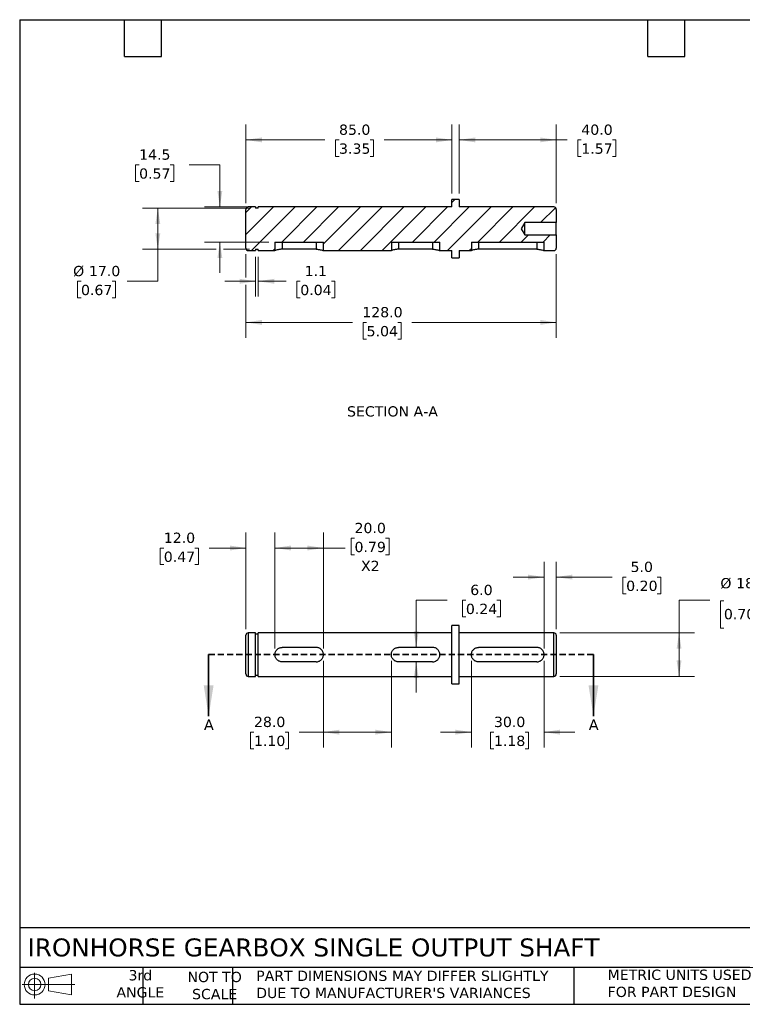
# Model space of a CAD drawing. Header units: millimetres. Extents: x 13 to 546, y 13 to 419.
# Tile 1 of 2: x 13 to 311, y 13 to 419. Entities that reach past the tile are written whole.
import ezdxf

# ---------------------------------------------------------------- set-up
doc = ezdxf.new("R2010")
doc.units = ezdxf.units.MM
doc.header["$LTSCALE"] = 2
doc.linetypes.add('SLD-Dashed', pattern=[1.905, 1.27, -0.635])
doc.linetypes.add('SLD-Solid', pattern=[0])
doc.layers.add('TEXT', color=140, linetype='SLD-Solid', lineweight=25)
doc.styles.add('SLDTEXTSTYLE0', font='VERDANA.TTF')
doc.dimstyles.new('SLDDIMSTYLE0', dxfattribs={"dimtxt": 4.316016, "dimasz": 6.604, "dimexe": 0, "dimexo": 0.0625, "dimgap": 1.079004, "dimtad": 0, "dimtih": 1, "dimtoh": 1, "dimrnd": 1e-09, "dimzin": 4, "dimdsep": 46, "dimtxsty": 'SLDTEXTSTYLE0', "dimsah": 1, "dimcen": 0.09, "dimadec": 0, "dimazin": 1, "dimtfac": 1, "dimtmove": 0, "dimatfit": 0, "dimfxl": 0, "dimfrac": 2, "dimtolj": 1, "dimtzin": 12, "dimarcsym": 0})
doc.dimstyles.new('SLDDIMSTYLE1', dxfattribs={"dimtxt": 4.316016, "dimasz": 6.604, "dimexe": 0, "dimexo": 0.0625, "dimgap": 1.079004, "dimtad": 0, "dimtih": 1, "dimtoh": 1, "dimrnd": 1e-09, "dimzin": 4, "dimdsep": 46, "dimtxsty": 'SLDTEXTSTYLE0', "dimsah": 1, "dimcen": 0.09, "dimadec": 0, "dimazin": 1, "dimtfac": 1, "dimtofl": 0, "dimtmove": 0, "dimatfit": 3, "dimfxl": 0, "dimfrac": 2, "dimtolj": 1, "dimtzin": 12, "dimarcsym": 0})
doc.dimstyles.new('SLDDIMSTYLE2', dxfattribs={"dimtxt": 4.316016, "dimasz": 6.604, "dimexe": 0, "dimexo": 0.0625, "dimgap": 1.079004, "dimtad": 0, "dimtih": 1, "dimtoh": 1, "dimrnd": 1e-09, "dimzin": 4, "dimdsep": 46, "dimtxsty": 'SLDTEXTSTYLE0', "dimsah": 1, "dimcen": 0.09, "dimadec": 0, "dimazin": 1, "dimtol": 1, "dimtp": 0.008, "dimtm": 0.003, "dimtfac": 1, "dimtdec": 3, "dimtofl": 0, "dimtmove": 0, "dimatfit": 3, "dimfxl": 0, "dimfrac": 2, "dimtolj": 1, "dimarcsym": 0})
doc.dimstyles.new('SLDDIMSTYLE5', dxfattribs={"dimtxt": 4.316016, "dimasz": 6.604, "dimexe": 0, "dimexo": 0.0625, "dimgap": 1.079004, "dimtad": 0, "dimtih": 1, "dimtoh": 1, "dimrnd": 1e-09, "dimzin": 12, "dimdsep": 46, "dimtxsty": 'SLDTEXTSTYLE0', "dimsah": 1, "dimcen": 0.09, "dimadec": 0, "dimazin": 3, "dimtfac": 1, "dimtmove": 0, "dimatfit": 0, "dimfxl": 0, "dimfrac": 2, "dimtolj": 1, "dimtzin": 12, "dimarcsym": 0})

# ---------------------------------------------------------------- blocks, each defined once
blk = doc.blocks.new('Block11')
at = {"color": 7, "linetype": 'SLD-Solid', "lineweight": 18}
for p, q in [((5.18, 10.62), (5.18, 0)), ((10.96, 8.33), (20.35, 10.06)), ((10.96, 3.19), (10.96, 8.33)), ((20.35, 10.06), (20.35, 1.46)), ((0, 5.76), (21.75, 5.76)), ((10.96, 3.19), (20.35, 1.46))]:
    blk.add_line(p, q, dxfattribs=at)
for radius in [4.3, 2.57]:
    blk.add_circle((5.18, 5.76), radius, dxfattribs=at)
blk = doc.blocks.new('Block12')
at = {"color": 7, "linetype": 'Continuous'}
blk.add_blockref('Block11', (0, 0), dxfattribs=at)
blk = doc.blocks.new('_D')
at = {"color": 7, "linetype": 'SLD-Solid', "lineweight": 0}
for p, q in [((105.99, 167.58), (105.99, 207.39)), ((117.99, 159.58), (117.99, 207.39)), ((72.13, 201.04), (70.68, 201.04)), ((70.68, 201.04), (70.68, 194.18)), ((84.95, 201.04), (86.4, 201.04)), ((86.4, 201.04), (86.4, 194.18)), ((105.99, 201.04), (90.8, 201.04)), ((117.99, 201.04), (130.69, 201.04)), ((70.68, 194.18), (72.13, 194.18)), ((86.4, 194.18), (84.95, 194.18))]:
    blk.add_line(p, q, dxfattribs=at)
at = {"color": 7, "linetype": 'SLD-Solid', "lineweight": 18}
for points in [[(105.99, 201.04), (99.38, 202.05), (99.38, 200.02)], [(117.99, 201.04), (124.59, 200.02), (124.59, 202.05)]]:
    blk.add_solid(points, dxfattribs=at)
at = {"color": 7, "linetype": 'SLD-Solid', "lineweight": 18, "char_height": 4.233, "attachment_point": 1, "style": 'SLDTEXTSTYLE0'}
for s, insert in [('12.0', (72.13, 207.38)), ('0.47', (72.13, 199.55))]:
    blk.add_mtext(s, dxfattribs=dict(at, insert=insert))
blk = doc.blocks.new('_D_1')
at = {"color": 7, "linetype": 'SLD-Solid', "lineweight": 0}
for p, q in [((117.99, 159.58), (117.99, 207.39)), ((137.99, 159.58), (137.99, 207.39)), ((150.8, 205.07), (149.35, 205.07)), ((149.35, 205.07), (149.35, 198.21)), ((163.62, 205.07), (165.07, 205.07)), ((165.07, 205.07), (165.07, 198.21)), ((117.99, 201.04), (137.99, 201.04)), ((137.99, 201.04), (146.93, 201.04)), ((149.35, 198.21), (150.8, 198.21)), ((165.07, 198.21), (163.62, 198.21))]:
    blk.add_line(p, q, dxfattribs=at)
at = {"color": 7, "linetype": 'SLD-Solid', "lineweight": 18}
for points in [[(117.99, 201.04), (124.59, 200.02), (124.59, 202.05)], [(137.99, 201.04), (131.38, 202.05), (131.38, 200.02)]]:
    blk.add_solid(points, dxfattribs=at)
at = {"color": 7, "linetype": 'SLD-Solid', "lineweight": 18, "char_height": 4.233, "attachment_point": 1, "style": 'SLDTEXTSTYLE0'}
for s, insert in [('20.0', (150.8, 211.42)), ('0.79', (150.8, 203.59)), ('X2', (153.48, 195.76))]:
    blk.add_mtext(s, dxfattribs=dict(at, insert=insert))
blk = doc.blocks.new('_D_2')
at = {"color": 7, "linetype": 'SLD-Solid', "lineweight": 0}
for p, q in [((188.96, 179.52), (176.26, 179.52)), ((176.26, 179.52), (176.26, 160.04)), ((196.73, 179.52), (195.29, 179.52)), ((195.29, 179.52), (195.29, 172.66)), ((209.56, 179.52), (211.01, 179.52)), ((211.01, 179.52), (211.01, 172.66)), ((195.29, 172.66), (196.73, 172.66)), ((211.01, 172.66), (209.56, 172.66)), ((176.26, 154.04), (176.26, 141.34))]:
    blk.add_line(p, q, dxfattribs=at)
at = {"color": 7, "linetype": 'SLD-Solid', "lineweight": 18}
for points in [[(176.26, 160.04), (177.27, 166.64), (175.24, 166.64)], [(176.26, 154.04), (175.24, 147.43), (177.27, 147.43)]]:
    blk.add_solid(points, dxfattribs=at)
at = {"color": 7, "linetype": 'SLD-Solid', "lineweight": 18, "char_height": 4.233, "attachment_point": 1, "style": 'SLDTEXTSTYLE0'}
for s, insert in [('6.0', (198.53, 185.86)), ('0.24', (196.73, 178.03))]:
    blk.add_mtext(s, dxfattribs=dict(at, insert=insert))
blk = doc.blocks.new('_D_3')
at = {"color": 7, "linetype": 'SLD-Solid', "lineweight": 0}
for p, q in [((137.99, 154.5), (137.99, 118.69)), ((165.99, 154.5), (165.99, 118.69)), ((109.33, 125.04), (107.88, 125.04)), ((107.88, 125.04), (107.88, 118.18)), ((122.15, 125.04), (123.6, 125.04)), ((123.6, 125.04), (123.6, 118.18)), ((137.99, 125.04), (128, 125.04)), ((165.99, 125.04), (137.99, 125.04)), ((107.88, 118.18), (109.33, 118.18)), ((123.6, 118.18), (122.15, 118.18))]:
    blk.add_line(p, q, dxfattribs=at)
at = {"color": 7, "linetype": 'SLD-Solid', "lineweight": 18}
for points in [[(137.99, 125.04), (144.59, 124.02), (144.59, 126.05)], [(165.99, 125.04), (159.38, 126.05), (159.38, 124.02)]]:
    blk.add_solid(points, dxfattribs=at)
at = {"color": 7, "linetype": 'SLD-Solid', "lineweight": 18, "char_height": 4.233, "attachment_point": 1, "style": 'SLDTEXTSTYLE0'}
for s, insert in [('28.0', (109.33, 131.38)), ('1.10', (109.33, 123.55))]:
    blk.add_mtext(s, dxfattribs=dict(at, insert=insert))
blk = doc.blocks.new('_D_4')
at = {"color": 7, "linetype": 'SLD-Solid', "lineweight": 0}
for p, q in [((228.99, 159.58), (228.99, 195.39)), ((233.99, 167.58), (233.99, 195.39)), ((228.99, 189.04), (216.29, 189.04)), ((233.99, 189.04), (257, 189.04)), ((262.85, 189.04), (261.4, 189.04)), ((261.4, 189.04), (261.4, 182.18)), ((275.68, 189.04), (277.13, 189.04)), ((277.13, 189.04), (277.13, 182.18)), ((261.4, 182.18), (262.85, 182.18)), ((277.13, 182.18), (275.68, 182.18))]:
    blk.add_line(p, q, dxfattribs=at)
at = {"color": 7, "linetype": 'SLD-Solid', "lineweight": 18}
for points in [[(228.99, 189.04), (222.38, 190.05), (222.38, 188.02)], [(233.99, 189.04), (240.59, 188.02), (240.59, 190.05)]]:
    blk.add_solid(points, dxfattribs=at)
at = {"color": 7, "linetype": 'SLD-Solid', "lineweight": 18, "char_height": 4.233, "attachment_point": 1, "style": 'SLDTEXTSTYLE0'}
for s, insert in [('5.0', (264.65, 195.38)), ('0.20', (262.85, 187.55))]:
    blk.add_mtext(s, dxfattribs=dict(at, insert=insert))
blk = doc.blocks.new('_D_5')
at = {"color": 7, "linetype": 'SLD-Solid', "lineweight": 0}
for p, q in [((198.99, 154.5), (198.99, 118.69)), ((228.99, 154.5), (228.99, 118.69)), ((198.99, 125.04), (186.29, 125.04)), ((208.31, 125.04), (206.86, 125.04)), ((206.86, 125.04), (206.86, 118.18)), ((221.13, 125.04), (222.58, 125.04)), ((222.58, 125.04), (222.58, 118.18)), ((228.99, 125.04), (241.69, 125.04)), ((206.86, 118.18), (208.31, 118.18)), ((222.58, 118.18), (221.13, 118.18))]:
    blk.add_line(p, q, dxfattribs=at)
at = {"color": 7, "linetype": 'SLD-Solid', "lineweight": 18}
for points in [[(198.99, 125.04), (192.38, 126.05), (192.38, 124.02)], [(228.99, 125.04), (235.59, 124.02), (235.59, 126.05)]]:
    blk.add_solid(points, dxfattribs=at)
at = {"color": 7, "linetype": 'SLD-Solid', "lineweight": 18, "char_height": 4.233, "attachment_point": 1, "style": 'SLDTEXTSTYLE0'}
for s, insert in [('30.0', (208.31, 131.38)), ('1.18', (208.31, 123.55))]:
    blk.add_mtext(s, dxfattribs=dict(at, insert=insert))
blk = doc.blocks.new('_D_6')
at = {"color": 7, "linetype": 'SLD-Solid', "lineweight": 0}
for p, q in [((297.35, 179.52), (284.65, 179.52)), ((284.65, 179.52), (284.65, 166.04)), ((303.15, 179.27), (301.7, 179.27)), ((301.7, 179.27), (301.7, 167.98)), ((344.19, 179.27), (345.64, 179.27)), ((345.64, 179.27), (345.64, 167.98)), ((301.7, 167.98), (303.15, 167.98)), ((345.64, 167.98), (344.19, 167.98)), ((235.53, 166.04), (291, 166.04)), ((284.65, 166.04), (284.65, 148.04)), ((235.53, 148.04), (291, 148.04))]:
    blk.add_line(p, q, dxfattribs=at)
at = {"color": 7, "linetype": 'SLD-Solid', "lineweight": 18}
for points in [[(284.65, 166.04), (283.64, 159.43), (285.67, 159.43)], [(284.65, 148.04), (285.67, 154.64), (283.64, 154.64)]]:
    blk.add_solid(points, dxfattribs=at)
at = {"color": 7, "linetype": 'SLD-Solid', "lineweight": 18, "attachment_point": 1, "style": 'SLDTEXTSTYLE0'}
for s, insert, char_height in [('0.008', (329.24, 191.75), 4.233), ('%%c', (301.69, 188.64), 4.233), ('18.00', (308.2, 188.64), 4.233), ('+', (324.62, 191.25), 4.23), ('-', (325.64, 185.61), 4.23), ('0.003', (329.24, 186.11), 4.233), ('0.0003', (324.18, 179), 4.233), ('0.709', (303.15, 175.88), 4.233), ('+', (319.56, 179), 4.23), ('-', (320.59, 173.35), 4.23), ('0.0001', (324.18, 173.35), 4.233)]:
    blk.add_mtext(s, dxfattribs=dict(at, insert=insert, char_height=char_height))
blk = doc.blocks.new('_D_9')
at = {"color": 7, "linetype": 'SLD-Solid', "lineweight": 0}
for p, q in [((61.96, 359.21), (60.51, 359.21)), ((60.51, 359.21), (60.51, 352.35)), ((74.78, 359.21), (76.23, 359.21)), ((76.23, 359.21), (76.23, 352.35)), ((82.56, 359.21), (95.26, 359.21)), ((95.26, 359.21), (95.26, 341.82)), ((60.51, 352.35), (61.96, 352.35)), ((76.23, 352.35), (74.78, 352.35)), ((108.55, 341.82), (88.91, 341.82)), ((115.45, 327.32), (88.91, 327.32)), ((95.26, 327.32), (95.26, 314.62))]:
    blk.add_line(p, q, dxfattribs=at)
at = {"color": 7, "linetype": 'SLD-Solid', "lineweight": 18}
for points in [[(95.26, 341.82), (96.28, 348.43), (94.25, 348.43)], [(95.26, 327.32), (94.25, 320.72), (96.28, 320.72)]]:
    blk.add_solid(points, dxfattribs=at)
at = {"color": 7, "linetype": 'SLD-Solid', "lineweight": 18, "char_height": 4.233, "attachment_point": 1, "style": 'SLDTEXTSTYLE0'}
for s, insert in [('14.5', (61.96, 365.55)), ('0.57', (61.96, 357.73))]:
    blk.add_mtext(s, dxfattribs=dict(at, insert=insert))
blk = doc.blocks.new('_D_10')
at = {"color": 7, "linetype": 'SLD-Solid', "lineweight": 0}
for p, q in [((107.45, 341.32), (63.32, 341.32)), ((69.67, 341.32), (69.67, 324.32)), ((93.74, 324.32), (63.32, 324.32)), ((69.67, 311.14), (69.67, 324.32)), ((107.45, 324.32), (96.79, 324.32)), ((37.99, 311.14), (36.54, 311.14)), ((36.54, 311.14), (36.54, 304.28)), ((50.82, 311.14), (52.27, 311.14)), ((52.27, 311.14), (52.27, 304.28)), ((56.97, 311.14), (69.67, 311.14)), ((36.54, 304.28), (37.99, 304.28)), ((52.27, 304.28), (50.82, 304.28))]:
    blk.add_line(p, q, dxfattribs=at)
at = {"color": 7, "linetype": 'SLD-Solid', "lineweight": 18}
for points in [[(69.67, 341.32), (68.66, 334.72), (70.69, 334.72)], [(69.67, 324.32), (70.69, 330.93), (68.66, 330.93)]]:
    blk.add_solid(points, dxfattribs=at)
at = {"color": 7, "linetype": 'SLD-Solid', "lineweight": 18, "char_height": 4.233, "attachment_point": 1, "style": 'SLDTEXTSTYLE0'}
for s, insert in [('%%c', (34.73, 317.48)), ('17.0', (41.25, 317.48)), ('0.67', (37.99, 309.66))]:
    blk.add_mtext(s, dxfattribs=dict(at, insert=insert))
blk = doc.blocks.new('_D_11')
at = {"color": 7, "linetype": 'SLD-Solid', "lineweight": 0}
for p, q in [((109.99, 321.28), (109.99, 304.79)), ((111.09, 321.28), (111.09, 304.79)), ((109.99, 311.14), (97.29, 311.14)), ((111.09, 311.14), (122.57, 311.14)), ((128.42, 311.14), (126.97, 311.14)), ((126.97, 311.14), (126.97, 304.28)), ((141.25, 311.14), (142.7, 311.14)), ((142.7, 311.14), (142.7, 304.28)), ((126.97, 304.28), (128.42, 304.28)), ((142.7, 304.28), (141.25, 304.28))]:
    blk.add_line(p, q, dxfattribs=at)
at = {"color": 7, "linetype": 'SLD-Solid', "lineweight": 18}
for points in [[(109.99, 311.14), (103.38, 312.16), (103.38, 310.12)], [(111.09, 311.14), (117.69, 310.12), (117.69, 312.16)]]:
    blk.add_solid(points, dxfattribs=at)
at = {"color": 7, "linetype": 'SLD-Solid', "lineweight": 18, "char_height": 4.233, "attachment_point": 1, "style": 'SLDTEXTSTYLE0'}
for s, insert in [('1.1', (130.22, 317.48)), ('0.04', (128.42, 309.66))]:
    blk.add_mtext(s, dxfattribs=dict(at, insert=insert))
blk = doc.blocks.new('_D_12')
at = {"color": 7, "linetype": 'SLD-Solid', "lineweight": 0}
for p, q in [((105.99, 343.36), (105.99, 375.83)), ((190.99, 347.36), (190.99, 375.83)), ((105.99, 369.48), (138.56, 369.48)), ((144.41, 369.48), (142.96, 369.48)), ((142.96, 369.48), (142.96, 362.62)), ((157.23, 369.48), (158.68, 369.48)), ((158.68, 369.48), (158.68, 362.62)), ((190.99, 369.48), (163.08, 369.48)), ((142.96, 362.62), (144.41, 362.62)), ((158.68, 362.62), (157.23, 362.62))]:
    blk.add_line(p, q, dxfattribs=at)
at = {"color": 7, "linetype": 'SLD-Solid', "lineweight": 18}
for points in [[(105.99, 369.48), (112.59, 368.47), (112.59, 370.5)], [(190.99, 369.48), (184.38, 370.5), (184.38, 368.47)]]:
    blk.add_solid(points, dxfattribs=at)
at = {"color": 7, "linetype": 'SLD-Solid', "lineweight": 18, "char_height": 4.233, "attachment_point": 1, "style": 'SLDTEXTSTYLE0'}
for s, insert in [('85.0', (144.41, 375.82)), ('3.35', (144.41, 368))]:
    blk.add_mtext(s, dxfattribs=dict(at, insert=insert))
blk = doc.blocks.new('_D_13')
at = {"color": 7, "linetype": 'SLD-Solid', "lineweight": 0}
for p, q in [((193.99, 347.36), (193.99, 375.83)), ((233.99, 343.36), (233.99, 375.83)), ((193.99, 369.48), (233.99, 369.48)), ((233.99, 369.48), (238.49, 369.48)), ((244.34, 369.48), (242.89, 369.48)), ((242.89, 369.48), (242.89, 362.62)), ((257.16, 369.48), (258.61, 369.48)), ((258.61, 369.48), (258.61, 362.62)), ((242.89, 362.62), (244.34, 362.62)), ((258.61, 362.62), (257.16, 362.62))]:
    blk.add_line(p, q, dxfattribs=at)
at = {"color": 7, "linetype": 'SLD-Solid', "lineweight": 18}
for points in [[(193.99, 369.48), (200.59, 368.47), (200.59, 370.5)], [(233.99, 369.48), (227.38, 370.5), (227.38, 368.47)]]:
    blk.add_solid(points, dxfattribs=at)
at = {"color": 7, "linetype": 'SLD-Solid', "lineweight": 18, "char_height": 4.233, "attachment_point": 1, "style": 'SLDTEXTSTYLE0'}
for s, insert in [('40.0', (244.34, 375.82)), ('1.57', (244.34, 368))]:
    blk.add_mtext(s, dxfattribs=dict(at, insert=insert))
blk = doc.blocks.new('_D_14')
at = {"color": 7, "linetype": 'SLD-Solid', "lineweight": 0}
for p, q in [((105.99, 322.28), (105.99, 312.66)), ((233.99, 322.28), (233.99, 287.81)), ((105.99, 309.62), (105.99, 287.81)), ((105.99, 294.16), (149.95, 294.16)), ((155.8, 294.16), (154.35, 294.16)), ((154.35, 294.16), (154.35, 287.3)), ((168.63, 294.16), (170.08, 294.16)), ((170.08, 294.16), (170.08, 287.3)), ((233.99, 294.16), (174.47, 294.16)), ((154.35, 287.3), (155.8, 287.3)), ((170.08, 287.3), (168.63, 287.3))]:
    blk.add_line(p, q, dxfattribs=at)
at = {"color": 7, "linetype": 'SLD-Solid', "lineweight": 18}
for points in [[(105.99, 294.16), (112.59, 293.14), (112.59, 295.17)], [(233.99, 294.16), (227.38, 295.17), (227.38, 293.14)]]:
    blk.add_solid(points, dxfattribs=at)
at = {"color": 7, "linetype": 'SLD-Solid', "lineweight": 18, "char_height": 4.233, "attachment_point": 1, "style": 'SLDTEXTSTYLE0'}
for s, insert in [('128.0', (154.01, 300.5)), ('5.04', (155.8, 292.67))]:
    blk.add_mtext(s, dxfattribs=dict(at, insert=insert))

msp = doc.modelspace()

# ---------------------------------------------------------------- hatches: boundary and pattern name
at = {"linetype": 'SLD-Solid', "lineweight": 18}
h = msp.add_hatch(dxfattribs=at)
h.set_pattern_fill('ANSI31', scale=2, style=0)
edge = h.paths.add_edge_path(flags=0)
edge.add_line((117.987, 323.824), (117.987, 327.324))
edge.add_line((117.987, 327.324), (137.987, 327.324))
edge.add_line((137.987, 327.324), (137.987, 323.824))
edge.add_line((137.987, 323.824), (165.987, 323.824))
edge.add_line((165.987, 323.824), (165.987, 327.324))
edge.add_line((165.987, 327.324), (185.987, 327.324))
edge.add_line((185.987, 327.324), (185.987, 323.824))
edge.add_line((185.987, 323.824), (190.987, 323.824))
edge.add_line((190.987, 323.824), (190.987, 320.824))
edge.add_line((190.987, 320.824), (193.987, 320.824))
edge.add_line((193.987, 320.824), (193.987, 323.824))
edge.add_line((193.987, 323.824), (198.987, 323.824))
edge.add_line((198.987, 323.824), (198.987, 327.324))
edge.add_line((198.987, 327.324), (228.987, 327.324))
edge.add_line((228.987, 327.324), (228.987, 323.824))
edge.add_line((228.987, 323.824), (232.987, 323.824))
edge.add_arc((232.987, 324.824), 1, 270, 360)
edge.add_line((233.987, 324.824), (233.987, 330.324))
edge.add_line((233.987, 330.324), (220.987, 330.324))
edge.add_line((220.987, 330.324), (219.485, 332.824))
edge.add_line((219.485, 332.824), (220.987, 335.324))
edge.add_line((220.987, 335.324), (233.987, 335.324))
edge.add_line((233.987, 335.324), (233.987, 340.824))
edge.add_arc((232.987, 340.824), 1, 0, 90)
edge.add_line((232.987, 341.824), (193.987, 341.824))
edge.add_line((193.987, 341.824), (193.987, 344.824))
edge.add_line((193.987, 344.824), (190.987, 344.824))
edge.add_line((190.987, 344.824), (190.987, 341.824))
edge.add_line((190.987, 341.824), (111.087, 341.824))
edge.add_line((111.087, 341.824), (111.087, 341.324))
edge.add_line((111.087, 341.324), (109.987, 341.324))
edge.add_line((109.987, 341.324), (109.987, 341.824))
edge.add_line((109.987, 341.824), (106.987, 341.824))
edge.add_arc((106.987, 340.824), 1, 90, 180)
edge.add_line((105.987, 340.824), (105.987, 324.824))
edge.add_arc((106.987, 324.824), 1, 180, 270)
edge.add_line((106.987, 323.824), (109.987, 323.824))
edge.add_line((109.987, 323.824), (109.987, 324.324))
edge.add_line((109.987, 324.324), (111.087, 324.324))
edge.add_line((111.087, 324.324), (111.087, 323.824))
edge.add_line((111.087, 323.824), (117.987, 323.824))

# ---------------------------------------------------------------- linework, layer by layer
for p, q in [((109.987, 341.824), (106.987, 341.824)), ((109.987, 341.824), (109.987, 341.324)), ((190.987, 341.824), (111.087, 341.824)), ((111.087, 341.324), (111.087, 341.824)), ((190.987, 341.824), (190.987, 344.824)), ((193.987, 344.824), (190.987, 344.824)), ((193.987, 344.824), (193.987, 341.824)), ((232.987, 341.824), (193.987, 341.824)), ((105.987, 324.824), (105.987, 340.824)), ((111.087, 341.324), (109.987, 341.324)), ((233.987, 340.824), (233.987, 335.324)), ((220.987, 335.324), (219.485, 332.824)), ((233.987, 335.324), (220.987, 335.324)), ((220.987, 330.324), (220.987, 335.324)), ((233.987, 330.324), (233.987, 335.324)), ((219.485, 332.824), (220.987, 330.324)), ((220.987, 330.324), (233.987, 330.324)), ((233.987, 330.324), (233.987, 324.824)), ((117.987, 327.324), (117.987, 323.824)), ((117.987, 327.324), (137.987, 327.324)), ((120.987, 327.324), (120.987, 324.339)), ((134.987, 327.324), (134.987, 324.339)), ((137.987, 323.824), (137.987, 327.324)), ((165.987, 327.324), (165.987, 323.824)), ((165.987, 327.324), (185.987, 327.324)), ((168.987, 327.324), (168.987, 324.339)), ((182.987, 327.324), (182.987, 324.339)), ((185.987, 323.824), (185.987, 327.324)), ((198.987, 327.324), (198.987, 323.824)), ((198.987, 327.324), (228.987, 327.324)), ((201.987, 327.324), (201.987, 324.339)), ((225.987, 327.324), (225.987, 324.339)), ((228.987, 323.824), (228.987, 327.324)), ((106.987, 323.824), (109.987, 323.824)), ((109.987, 324.324), (111.087, 324.324)), ((109.987, 324.324), (109.987, 323.824)), ((111.087, 323.824), (111.087, 324.324)), ((111.087, 323.824), (117.987, 323.824)), ((134.987, 324.339), (120.987, 324.339)), ((137.987, 323.824), (165.987, 323.824)), ((182.987, 324.339), (168.987, 324.339)), ((185.987, 323.824), (190.987, 323.824)), ((190.987, 320.824), (190.987, 323.824)), ((193.987, 323.824), (198.987, 323.824)), ((193.987, 323.824), (193.987, 320.824)), ((225.987, 324.339), (201.987, 324.339)), ((228.987, 323.824), (232.987, 323.824)), ((190.987, 320.824), (193.987, 320.824)), ((193.987, 169.035), (190.987, 169.035)), ((190.987, 157.035), (190.987, 169.035)), ((193.987, 157.035), (193.987, 169.035)), ((105.987, 149.035), (105.987, 165.035)), ((109.987, 166.035), (106.987, 166.035)), ((106.987, 166.035), (106.987, 148.035)), ((109.987, 157.035), (109.987, 166.035)), ((111.087, 165.535), (109.987, 165.535)), ((190.987, 166.035), (111.087, 166.035)), ((111.087, 157.035), (111.087, 166.035)), ((232.987, 166.035), (193.987, 166.035)), ((232.987, 157.035), (232.987, 166.035)), ((233.987, 165.035), (233.987, 157.035)), ((134.987, 160.035), (120.987, 160.035)), ((182.987, 160.035), (168.987, 160.035)), ((225.987, 160.035), (201.987, 160.035)), ((109.987, 148.035), (109.987, 157.035)), ((111.087, 148.035), (111.087, 157.035)), ((190.987, 145.035), (190.987, 157.035)), ((193.987, 145.035), (193.987, 157.035)), ((232.987, 148.035), (232.987, 157.035)), ((233.987, 157.035), (233.987, 149.035)), ((134.987, 154.035), (120.987, 154.035)), ((182.987, 154.035), (168.987, 154.035)), ((225.987, 154.035), (201.987, 154.035)), ((106.987, 148.035), (109.987, 148.035)), ((109.987, 148.535), (111.087, 148.535)), ((111.087, 148.035), (190.987, 148.035)), ((193.987, 148.035), (232.987, 148.035)), ((190.987, 145.035), (193.987, 145.035))]:
    msp.add_line(p, q)
at = {"color": 7, "linetype": 'SLD-Dashed', "lineweight": 35}
msp.add_line((249.347, 157.035), (90.627, 157.035), dxfattribs=at)
at = {"color": 7, "linetype": 'SLD-Solid', "lineweight": 35}
for p, q in [((90.627, 157.035), (90.627, 131.635)), ((249.347, 157.035), (249.347, 131.635))]:
    msp.add_line(p, q, dxfattribs=at)
for centre, start, end in [((106.987, 340.824), 90, 180), ((232.987, 340.824), 0, 90), ((106.987, 324.824), 180, 270), ((232.987, 324.824), 270, 0), ((106.987, 165.035), 90, 180), ((232.987, 165.035), 0, 90), ((106.987, 149.035), 180, 270), ((232.987, 149.035), 270, 0)]:
    msp.add_arc(centre, 1, start, end)
for points, knots in [([(120.987, 324.339), (120.788, 324.339), (120.592, 324.331), (120.207, 324.305), (120.016, 324.285), (119.653, 324.236), (119.482, 324.207), (119.157, 324.145), (119.004, 324.111), (118.592, 324.011), (118.369, 323.945), (118.144, 323.875), (118.085, 323.856), (118.007, 323.83), (117.987, 323.824), (117.987, 323.824)], [0, 0, 0, 0, 0.125, 0.125, 0.25, 0.25, 0.375, 0.375, 0.5, 0.5, 0.75, 0.75, 0.875, 0.875, 1, 1, 1, 1]), ([(134.987, 324.339), (135.187, 324.339), (135.383, 324.331), (135.768, 324.305), (135.959, 324.285), (136.322, 324.236), (136.493, 324.207), (136.818, 324.145), (136.971, 324.111), (137.383, 324.011), (137.606, 323.945), (137.831, 323.875), (137.89, 323.856), (137.968, 323.83), (137.987, 323.824), (137.987, 323.824)], [0, 0, 0, 0, 0.125, 0.125, 0.25, 0.25, 0.375, 0.375, 0.5, 0.5, 0.75, 0.75, 0.875, 0.875, 1, 1, 1, 1]), ([(168.987, 324.339), (168.788, 324.339), (168.592, 324.331), (168.207, 324.305), (168.016, 324.285), (167.653, 324.236), (167.482, 324.207), (167.157, 324.145), (167.004, 324.111), (166.592, 324.011), (166.369, 323.945), (166.144, 323.875), (166.085, 323.856), (166.007, 323.83), (165.987, 323.824), (165.987, 323.824)], [0, 0, 0, 0, 0.125, 0.125, 0.25, 0.25, 0.375, 0.375, 0.5, 0.5, 0.75, 0.75, 0.875, 0.875, 1, 1, 1, 1]), ([(182.987, 324.339), (183.187, 324.339), (183.383, 324.331), (183.768, 324.305), (183.959, 324.285), (184.322, 324.236), (184.493, 324.207), (184.818, 324.145), (184.971, 324.111), (185.383, 324.011), (185.606, 323.945), (185.831, 323.875), (185.89, 323.856), (185.968, 323.83), (185.987, 323.824), (185.987, 323.824)], [0, 0, 0, 0, 0.125, 0.125, 0.25, 0.25, 0.375, 0.375, 0.5, 0.5, 0.75, 0.75, 0.875, 0.875, 1, 1, 1, 1]), ([(201.987, 324.339), (201.788, 324.339), (201.592, 324.331), (201.207, 324.305), (201.016, 324.285), (200.653, 324.236), (200.482, 324.207), (200.157, 324.145), (200.004, 324.111), (199.592, 324.011), (199.369, 323.945), (199.144, 323.875), (199.085, 323.856), (199.007, 323.83), (198.987, 323.824), (198.987, 323.824)], [0, 0, 0, 0, 0.125, 0.125, 0.25, 0.25, 0.375, 0.375, 0.5, 0.5, 0.75, 0.75, 0.875, 0.875, 1, 1, 1, 1]), ([(225.987, 324.339), (226.187, 324.339), (226.383, 324.331), (226.768, 324.305), (226.959, 324.285), (227.322, 324.236), (227.493, 324.207), (227.818, 324.145), (227.971, 324.111), (228.383, 324.011), (228.606, 323.945), (228.831, 323.875), (228.89, 323.856), (228.968, 323.83), (228.987, 323.824), (228.987, 323.824)], [0, 0, 0, 0, 0.125, 0.125, 0.25, 0.25, 0.375, 0.375, 0.5, 0.5, 0.75, 0.75, 0.875, 0.875, 1, 1, 1, 1]), ([(120.987, 154.035), (120.788, 154.035), (120.592, 154.055), (120.207, 154.132), (120.016, 154.19), (119.653, 154.341), (119.482, 154.433), (119.157, 154.65), (119.004, 154.776), (118.592, 155.187), (118.369, 155.519), (118.144, 156.06), (118.085, 156.25), (118.007, 156.638), (117.987, 156.835), (117.987, 157.235), (118.007, 157.431), (118.084, 157.816), (118.143, 158.007), (118.294, 158.37), (118.386, 158.541), (118.603, 158.866), (118.729, 159.019), (119.14, 159.431), (119.472, 159.654), (120.012, 159.879), (120.202, 159.937), (120.591, 160.015), (120.788, 160.035), (120.987, 160.035)], [0, 0, 0, 0, 0.0625, 0.0625, 0.125, 0.125, 0.1875, 0.1875, 0.25, 0.25, 0.375, 0.375, 0.4375, 0.4375, 0.5, 0.5, 0.5625, 0.5625, 0.625, 0.625, 0.6875, 0.6875, 0.75, 0.75, 0.875, 0.875, 0.9375, 0.9375, 1, 1, 1, 1]), ([(134.987, 154.035), (135.187, 154.035), (135.383, 154.055), (135.768, 154.132), (135.959, 154.19), (136.322, 154.341), (136.493, 154.433), (136.818, 154.65), (136.971, 154.776), (137.383, 155.187), (137.606, 155.519), (137.831, 156.06), (137.89, 156.25), (137.968, 156.638), (137.987, 156.835), (137.987, 157.235), (137.968, 157.431), (137.891, 157.816), (137.832, 158.007), (137.681, 158.37), (137.589, 158.541), (137.372, 158.866), (137.246, 159.019), (136.834, 159.431), (136.503, 159.654), (135.963, 159.879), (135.773, 159.937), (135.384, 160.015), (135.187, 160.035), (134.987, 160.035)], [0, 0, 0, 0, 0.0625, 0.0625, 0.125, 0.125, 0.1875, 0.1875, 0.25, 0.25, 0.375, 0.375, 0.4375, 0.4375, 0.5, 0.5, 0.5625, 0.5625, 0.625, 0.625, 0.6875, 0.6875, 0.75, 0.75, 0.875, 0.875, 0.9375, 0.9375, 1, 1, 1, 1]), ([(168.987, 154.035), (168.788, 154.035), (168.592, 154.055), (168.207, 154.132), (168.016, 154.19), (167.653, 154.341), (167.482, 154.433), (167.157, 154.65), (167.004, 154.776), (166.592, 155.187), (166.369, 155.519), (166.144, 156.06), (166.085, 156.25), (166.007, 156.638), (165.987, 156.835), (165.987, 157.235), (166.007, 157.431), (166.084, 157.816), (166.143, 158.007), (166.294, 158.37), (166.386, 158.541), (166.603, 158.866), (166.729, 159.019), (167.14, 159.431), (167.472, 159.654), (168.012, 159.879), (168.202, 159.937), (168.591, 160.015), (168.788, 160.035), (168.987, 160.035)], [0, 0, 0, 0, 0.0625, 0.0625, 0.125, 0.125, 0.1875, 0.1875, 0.25, 0.25, 0.375, 0.375, 0.4375, 0.4375, 0.5, 0.5, 0.5625, 0.5625, 0.625, 0.625, 0.6875, 0.6875, 0.75, 0.75, 0.875, 0.875, 0.9375, 0.9375, 1, 1, 1, 1]), ([(182.987, 154.035), (183.187, 154.035), (183.383, 154.055), (183.768, 154.132), (183.959, 154.19), (184.322, 154.341), (184.493, 154.433), (184.818, 154.65), (184.971, 154.776), (185.383, 155.187), (185.606, 155.519), (185.831, 156.06), (185.89, 156.25), (185.968, 156.638), (185.987, 156.835), (185.987, 157.235), (185.968, 157.431), (185.891, 157.816), (185.832, 158.007), (185.681, 158.37), (185.589, 158.541), (185.372, 158.866), (185.246, 159.019), (184.834, 159.431), (184.503, 159.654), (183.963, 159.879), (183.773, 159.937), (183.384, 160.015), (183.187, 160.035), (182.987, 160.035)], [0, 0, 0, 0, 0.0625, 0.0625, 0.125, 0.125, 0.1875, 0.1875, 0.25, 0.25, 0.375, 0.375, 0.4375, 0.4375, 0.5, 0.5, 0.5625, 0.5625, 0.625, 0.625, 0.6875, 0.6875, 0.75, 0.75, 0.875, 0.875, 0.9375, 0.9375, 1, 1, 1, 1]), ([(201.987, 154.035), (201.788, 154.035), (201.592, 154.055), (201.207, 154.132), (201.016, 154.19), (200.653, 154.341), (200.482, 154.433), (200.157, 154.65), (200.004, 154.776), (199.592, 155.187), (199.369, 155.519), (199.144, 156.06), (199.085, 156.25), (199.007, 156.638), (198.987, 156.835), (198.987, 157.235), (199.007, 157.431), (199.084, 157.816), (199.143, 158.007), (199.294, 158.37), (199.386, 158.541), (199.603, 158.866), (199.729, 159.019), (200.14, 159.431), (200.472, 159.654), (201.012, 159.879), (201.202, 159.937), (201.591, 160.015), (201.788, 160.035), (201.987, 160.035)], [0, 0, 0, 0, 0.0625, 0.0625, 0.125, 0.125, 0.1875, 0.1875, 0.25, 0.25, 0.375, 0.375, 0.4375, 0.4375, 0.5, 0.5, 0.5625, 0.5625, 0.625, 0.625, 0.6875, 0.6875, 0.75, 0.75, 0.875, 0.875, 0.9375, 0.9375, 1, 1, 1, 1]), ([(225.987, 154.035), (226.187, 154.035), (226.383, 154.055), (226.768, 154.132), (226.959, 154.19), (227.322, 154.341), (227.493, 154.433), (227.818, 154.65), (227.971, 154.776), (228.383, 155.187), (228.606, 155.519), (228.831, 156.06), (228.89, 156.25), (228.968, 156.638), (228.987, 156.835), (228.987, 157.235), (228.968, 157.431), (228.891, 157.816), (228.832, 158.007), (228.681, 158.37), (228.589, 158.541), (228.372, 158.866), (228.246, 159.019), (227.834, 159.431), (227.503, 159.654), (226.963, 159.879), (226.773, 159.937), (226.384, 160.015), (226.187, 160.035), (225.987, 160.035)], [0, 0, 0, 0, 0.0625, 0.0625, 0.125, 0.125, 0.1875, 0.1875, 0.25, 0.25, 0.375, 0.375, 0.4375, 0.4375, 0.5, 0.5, 0.5625, 0.5625, 0.625, 0.625, 0.6875, 0.6875, 0.75, 0.75, 0.875, 0.875, 0.9375, 0.9375, 1, 1, 1, 1])]:
    msp.add_open_spline(points, degree=3, knots=knots)
for points in [[(90.627, 131.635), (92.659, 144.335), (88.595, 144.335)], [(249.347, 131.635), (251.379, 144.335), (247.315, 144.335)]]:
    msp.add_solid(points, dxfattribs=at)
at = {"layer": 'TEXT'}
for p, q in [((12.7, 419.1), (546.1, 419.1)), ((12.7, 419.1), (12.7, 12.7)), ((55.88, 403.86), (55.88, 419.1)), ((71.12, 403.86), (71.12, 419.1)), ((271.78, 403.86), (271.78, 419.1)), ((287.02, 403.86), (287.02, 419.1)), ((55.88, 403.86), (71.12, 403.86)), ((271.78, 403.86), (287.02, 403.86)), ((546.1, 44.252), (12.7, 44.252)), ((546.1, 27.94), (12.7, 27.94)), ((63.5, 27.94), (63.5, 12.7)), ((100.423, 27.94), (100.423, 12.7)), ((241.293, 27.94), (241.293, 12.7)), ((12.7, 12.7), (546.1, 12.7))]:
    msp.add_line(p, q, dxfattribs=at)

# ---------------------------------------------------------------- block references
msp.add_blockref('Block12', (13.676, 15.108), dxfattribs=at)

# ---------------------------------------------------------------- texts
at = {"color": 7, "linetype": 'Continuous', "lineweight": 0, "insert": (166.458, 259.551), "char_height": 4.23333, "attachment_point": 2, "style": 'SLDTEXTSTYLE0'}
msp.add_mtext('SECTION A-A', dxfattribs=at)
at = {"color": 7, "linetype": 'Continuous', "char_height": 4.316, "attachment_point": 1, "style": 'SLDTEXTSTYLE0'}
for insert in [(88.699, 130.264), (247.419, 130.264)]:
    msp.add_mtext('A', dxfattribs=dict(at, insert=insert))
at = {"layer": 'TEXT', "style": 'SLDTEXTSTYLE0'}
for s, insert, char_height, attachment_point in [('IRONHORSE GEARBOX SINGLE OUTPUT SHAFT', (15.931, 39.881), 7.40833, 1), ('3rd^JANGLE', (62.466, 26.817), 4.2333, 2), ('NOT TO^JSCALE', (93.112, 26.111), 4.23333, 2), ("PART DIMENSIONS MAY DIFFER SLIGHTLY ^JDUE TO MANUFACTURER'S VARIANCES", (110.239, 26.581), 4.23333, 1), ('METRIC UNITS USED ^JFOR PART DESIGN', (255.209, 27.011), 4.23333, 1)]:
    msp.add_mtext(s, dxfattribs=dict(at, insert=insert, char_height=char_height, attachment_point=attachment_point))

# ---------------------------------------------------------------- dimensions: what is measured, and where the dimension line sits
at = {"color": 7, "linetype": 'SLD-Solid', "lineweight": 18}
for base, p1, p2, dimstyle, picture, middle in [((190.987, 369.481), (105.987, 340.824), (190.987, 344.824), 'SLDDIMSTYLE1', '_D_12', (150.82, 369.481)), ((233.987, 369.481), (193.987, 344.824), (233.987, 340.824), 'SLDDIMSTYLE1', '_D_13', (250.751, 369.481)), ((111.087, 311.141), (109.987, 323.824), (111.087, 323.824), 'SLDDIMSTYLE5', '_D_11', (134.833, 311.141)), ((105.987, 294.158), (233.987, 324.824), (105.987, 324.824), 'SLDDIMSTYLE1', '_D_14', (162.213, 294.158)), ((105.987, 201.035), (117.987, 157.035), (105.987, 165.035), 'SLDDIMSTYLE0', '_D', (78.54, 201.035)), ((233.987, 189.035), (228.987, 157.035), (233.987, 165.035), 'SLDDIMSTYLE0', '_D_4', (269.264, 189.035)), ((165.987, 125.035), (137.987, 157.035), (165.987, 157.035), 'SLDDIMSTYLE1', '_D_3', (115.738, 125.035)), ((198.987, 125.035), (228.987, 157.035), (198.987, 157.035), 'SLDDIMSTYLE0', '_D_5', (214.718, 125.035))]:
    dim = msp.add_linear_dim(base=base, p1=p1, p2=p2, dimstyle=dimstyle, dxfattribs=at)
    dim.commit()
    dim.dimension.update_dxf_attribs({"geometry": picture, "text_midpoint": middle, "dimtype": 160})
for base, p1, p2, dimstyle, picture, middle in [((95.263, 327.324), (111.087, 341.824), (117.987, 327.324), 'SLDDIMSTYLE5', '_D_9', (95.263, 359.208)), ((176.255, 154.035), (182.987, 160.035), (182.987, 154.035), 'SLDDIMSTYLE0', '_D_2', (176.255, 179.517))]:
    dim = msp.add_linear_dim(base=base, p1=p1, p2=p2, angle=90, dimstyle=dimstyle, dxfattribs=at)
    dim.commit()
    dim.dimension.update_dxf_attribs({"geometry": picture, "text_midpoint": middle, "dimtype": 160})
for base, p1, p2, dimstyle, picture, middle in [((69.672, 324.324), (109.987, 341.324), (109.987, 324.324), 'SLDDIMSTYLE1', '_D_10', (69.672, 311.141)), ((284.652, 148.035), (232.987, 166.035), (232.987, 148.035), 'SLDDIMSTYLE2', '_D_6', (284.652, 179.517))]:
    dim = msp.add_linear_dim(base=base, p1=p1, p2=p2, angle=90, text='%%c<>', dimstyle=dimstyle, dxfattribs=at)
    dim.commit()
    dim.dimension.update_dxf_attribs({"geometry": picture, "text_midpoint": middle, "dimtype": 160})
dim = msp.add_linear_dim(base=(137.987, 201.035), p1=(117.987, 157.035), p2=(137.987, 157.035), text='<>\\PX2', dimstyle='SLDDIMSTYLE1', dxfattribs=at)
dim.commit()
dim.dimension.update_dxf_attribs({"geometry": '_D_1', "text_midpoint": (157.21, 201.035), "dimtype": 160})

doc.saveas('drawing.dxf')
